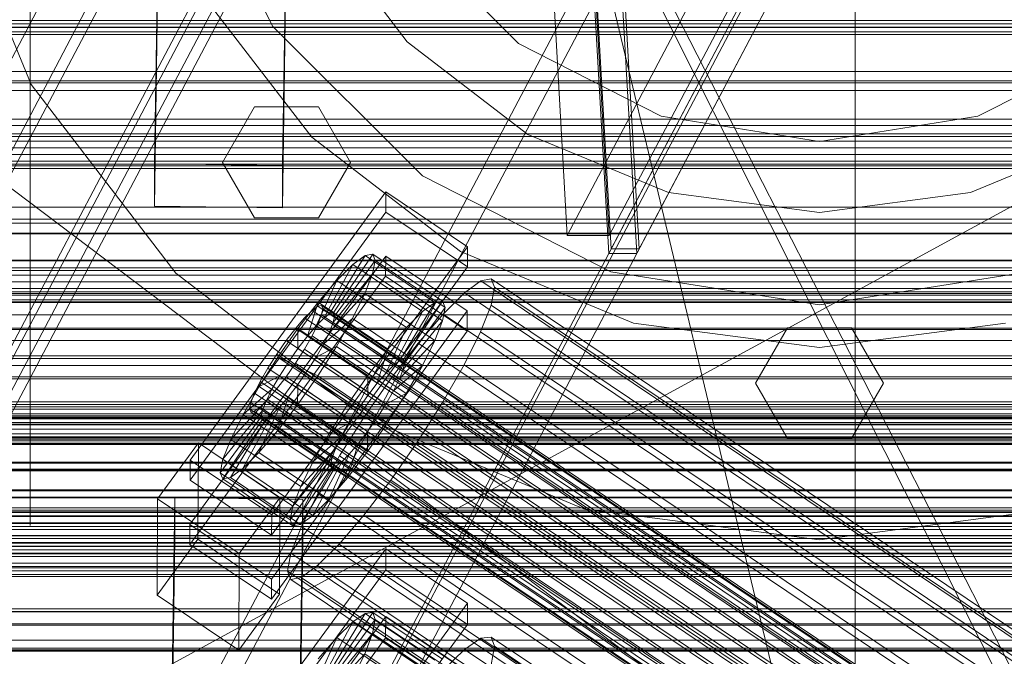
# Model space of a CAD drawing. Header units: millimetres. Extents: x -4395 to 65662, y -65530 to 6847.
# Tile 229 of 256: x -397 to -259, y -34394 to -34305. Entities that reach past the tile are written whole.
import ezdxf

# ---------------------------------------------------------------- set-up
doc = ezdxf.new("R2010")
doc.units = ezdxf.units.MM
for name, color, linetype, lineweight in [('COTAS_O', 1, 'Continuous', 0), ('frontal_briquetadora', 7, 'Continuous', 0), ('frontal_C01', 7, 'Continuous', 0), ('frontal_C02', 7, 'Continuous', 0), ('frontal_C03', 7, 'Continuous', 0), ('frontal_C07', 7, 'Continuous', 0), ('frontal_mezcladora', 7, 'Continuous', 0), ('frontal_secador', 7, 'Continuous', 0), ('frontal_tolva', 7, 'Continuous', 0)]:
    doc.layers.add(name, color=color, linetype=linetype, lineweight=lineweight)
doc.dimstyles.new('R19_100', dxfattribs={"dimtxt": 250, "dimasz": 150, "dimexe": 150, "dimexo": 80, "dimgap": 100, "dimtad": 1, "dimtih": 1, "dimtoh": 1, "dimdsep": 46, "dimcen": 0.09, "dimadec": 0, "dimazin": 0, "dimtfac": 1, "dimtdec": 4, "dimtofl": 0, "dimtmove": 0, "dimatfit": 3, "dimfxl": 1, "dimtolj": 1, "dimtzin": 0, "dimarcsym": 0})

# ---------------------------------------------------------------- blocks, each defined once
blk = doc.blocks.new('DIM_R33_43')
at = {"layer": 'COTAS_O'}
for p, q in [((-1725, -33700), (-1575, -33655)), ((1725, -33700), (1575, -33655)), ((-1725, -34400), (-1725, -33700)), ((-1725, -33700), (1725, -33700)), ((-1725, -33700), (-1575, -33745)), ((1725, -33700), (1575, -33745)), ((1725, -34400), (1725, -33700))]:
    blk.add_line(p, q, dxfattribs=at)
blk.add_text('3450 O', height=250, dxfattribs=at).set_placement((0, -33600))
blk = doc.blocks.new('DIM_R33_46')
at = {"layer": 'COTAS_O'}
for p, q in [((-650, -33700), (50, -33700)), ((50, -33700), (5, -33850)), ((50, -34900), (50, -33700)), ((50, -33700), (95, -33850)), ((50, -34900), (5, -34750)), ((50, -34900), (95, -34750)), ((-650, -34900), (50, -34900))]:
    blk.add_line(p, q, dxfattribs=at)
blk.add_text('1200 O', height=250, rotation=90, dxfattribs=at).set_placement((-50, -34300))
blk = doc.blocks.new('DIM_R33_47')
at = {"layer": 'COTAS_O'}
for p, q in [((-650, -34200), (-500, -34155)), ((650, -34200), (500, -34155)), ((-650, -34900), (-650, -34200)), ((-650, -34200), (650, -34200)), ((-650, -34200), (-500, -34245)), ((650, -34200), (500, -34245)), ((650, -34900), (650, -34200))]:
    blk.add_line(p, q, dxfattribs=at)
blk.add_text('1300 O', height=250, dxfattribs=at).set_placement((0, -34100))

msp = doc.modelspace()

# ---------------------------------------------------------------- linework, layer by layer
at = {"layer": 'frontal_briquetadora'}
for p, q in [((-430, -33820), (-223.45, -34680)), ((-430, -34060), (-210, -34490)), ((-430, -34060), (-210, -34496)), ((-396, -34307.847), (-396, -34289.306)), ((-396, -34309.026), (-396, -34289.82)), ((-396, -34294.509), (-396, -34313.268)), ((-396, -34294.704), (-396, -34313.651)), ((-396, -34298.691), (-396, -34316.687)), ((-396, -34299.541), (-396, -34318.183)), ((-210, -34305), (-430, -34305)), ((-210, -34471), (-430, -34305)), ((-210, -34305), (-418, -34418.333)), ((-396, -34325.125), (-396, -34307.847)), ((-396, -34326.924), (-396, -34309.026)), ((-396, -34313.268), (-396, -34330.557)), ((-396, -34313.651), (-396, -34331.113)), ((-396, -34316.687), (-396, -34333.081)), ((-396, -34318.183), (-396, -34335.166)), ((-396, -34340.477), (-396, -34325.125)), ((-396, -34342.827), (-396, -34326.924)), ((-396, -34330.557), (-396, -34345.711)), ((-396, -34331.113), (-396, -34346.418)), ((-396, -34333.081), (-396, -34347.243)), ((-396, -34335.166), (-396, -34349.836)), ((-396, -34353.313), (-396, -34340.477)), ((-396, -34356.124), (-396, -34342.827)), ((-396, -34345.711), (-396, -34358.147)), ((-396, -34346.418), (-396, -34358.978)), ((-396, -34347.243), (-396, -34358.629)), ((-396, -34349.836), (-396, -34361.631)), ((-396, -34363.139), (-396, -34353.313)), ((-396, -34366.303), (-396, -34356.124)), ((-396, -34358.147), (-396, -34367.388)), ((-396, -34358.629), (-396, -34366.801)), ((-396, -34358.978), (-396, -34368.312)), ((-396, -34361.631), (-396, -34370.096)), ((-396, -34369.578), (-396, -34363.139)), ((-396, -34372.973), (-396, -34366.303)), ((-396, -34366.801), (-396, -34371.445)), ((-396, -34367.388), (-396, -34373.079)), ((-430, -34368.338), (-188, -34368.338)), ((-396, -34368.312), (-396, -34374.059)), ((-396, -34372.383), (-396, -34369.578)), ((-396, -34370.096), (-396, -34374.907)), ((-396, -34371.445), (-396, -34372.383)), ((-396, -34375.878), (-396, -34372.973)), ((-396, -34373.079), (-396, -34375)), ((-396, -34374.059), (-396, -34376)), ((-396, -34374.907), (-396, -34375.878))]:
    msp.add_line(p, q, dxfattribs=at)
at = {"layer": 'frontal_C01'}
for p, q in [((-425, -34312.185), (425, -34312.185)), ((-373.501, -34366.816), (-345.969, -34329.105)), ((-345.981, -34331.928), (-345.969, -34329.105)), ((-345.969, -34329.105), (-334.501, -34336.813)), ((-345.981, -34331.928), (-373.513, -34369.639)), ((-334.513, -34339.635), (-345.981, -34331.928)), ((-334.501, -34336.813), (-362.033, -34374.524)), ((-334.501, -34336.813), (-334.513, -34339.635)), ((-373.539, -34375.849), (-346.008, -34338.137)), ((-353.892, -34346.259), (-348.918, -34338.044)), ((-353.378, -34346.166), (-347.835, -34337.846)), ((-353.205, -34346.582), (-347.47, -34338.726)), ((-348.918, -34338.044), (-350.645, -34339.306)), ((-347.835, -34337.846), (-348.918, -34338.044)), ((-348.918, -34338.044), (-339.088, -34344.65)), ((-347.847, -34340.622), (-347.47, -34338.726)), ((-347.835, -34337.846), (-338.005, -34344.453)), ((-347.47, -34338.726), (-347.835, -34337.846)), ((-347.47, -34338.726), (-337.64, -34345.332)), ((-346.02, -34340.96), (-346.008, -34338.137)), ((-346.008, -34338.137), (-334.539, -34345.845)), ((-362.045, -34377.346), (-334.513, -34339.635)), ((-354.71, -34346.857), (-350.645, -34339.306)), ((-350.645, -34339.306), (-352.899, -34341.545)), ((-350.645, -34339.306), (-340.816, -34345.912)), ((-346.02, -34340.96), (-373.551, -34378.671)), ((-353.384, -34347.48), (-347.847, -34340.622)), ((-348.941, -34343.407), (-347.847, -34340.622)), ((-347.847, -34340.622), (-338.017, -34347.229)), ((-334.551, -34348.667), (-346.02, -34340.96)), ((-331.181, -34341.33), (-332.629, -34341.595)), ((-330.692, -34342.506), (-331.181, -34341.33)), ((-331.181, -34341.33), (-146.872, -34465.2)), ((-355.777, -34347.918), (-352.899, -34341.545)), ((-352.899, -34341.545), (-355.525, -34344.609)), ((-352.899, -34341.545), (-343.069, -34348.151)), ((-332.629, -34341.595), (-334.938, -34343.281)), ((-332.629, -34341.595), (-148.32, -34465.464)), ((-331.197, -34345.041), (-330.692, -34342.506)), ((-330.692, -34342.506), (-146.383, -34466.375)), ((-353.902, -34348.8), (-348.941, -34343.407)), ((-350.678, -34346.89), (-348.941, -34343.407)), ((-348.941, -34343.407), (-339.111, -34350.013)), ((-334.938, -34343.281), (-337.95, -34346.275)), ((-334.938, -34343.281), (-150.629, -34467.151)), ((-355.525, -34344.609), (-358.345, -34348.29)), ((-357.021, -34349.369), (-355.525, -34344.609)), ((-355.53, -34345.158), (-356.348, -34345.756)), ((-355.017, -34345.064), (-355.53, -34345.158)), ((-355.53, -34345.158), (-141.731, -34488.847)), ((-355.525, -34344.609), (-345.695, -34351.216)), ((-355.022, -34346.379), (-354.844, -34345.481)), ((-354.844, -34345.481), (-355.017, -34345.064)), ((-355.017, -34345.064), (-141.218, -34488.753)), ((-354.844, -34345.481), (-141.045, -34489.169)), ((-339.088, -34344.65), (-344.062, -34352.866)), ((-338.005, -34344.453), (-343.549, -34352.772)), ((-337.64, -34345.332), (-343.376, -34353.188)), ((-340.816, -34345.912), (-339.088, -34344.65)), ((-339.088, -34344.65), (-338.005, -34344.453)), ((-337.64, -34345.332), (-338.017, -34347.229)), ((-338.005, -34344.453), (-337.64, -34345.332)), ((-332.659, -34348.764), (-331.197, -34345.041)), ((-331.197, -34345.041), (-146.887, -34468.911)), ((-334.539, -34345.845), (-362.071, -34383.556)), ((-357.415, -34346.817), (-358.659, -34348.268)), ((-356.348, -34345.756), (-357.415, -34346.817)), ((-357.415, -34346.817), (-143.617, -34490.505)), ((-356.348, -34345.756), (-142.549, -34489.444)), ((-355.777, -34347.918), (-354.71, -34346.857)), ((-355.541, -34347.698), (-355.022, -34346.379)), ((-355.022, -34346.379), (-141.224, -34490.068)), ((-354.725, -34350.449), (-350.678, -34346.89)), ((-354.71, -34346.857), (-353.892, -34346.259)), ((-344.88, -34353.463), (-354.71, -34346.857)), ((-353.892, -34346.259), (-353.378, -34346.166)), ((-344.062, -34352.866), (-353.892, -34346.259)), ((-353.205, -34346.582), (-353.384, -34347.48)), ((-343.549, -34352.772), (-353.378, -34346.166)), ((-353.378, -34346.166), (-353.205, -34346.582)), ((-343.376, -34353.188), (-353.205, -34346.582)), ((-352.938, -34350.834), (-350.678, -34346.89)), ((-350.678, -34346.89), (-340.848, -34353.496)), ((-340.816, -34345.912), (-344.88, -34353.463)), ((-343.069, -34348.151), (-340.816, -34345.912)), ((-337.95, -34346.275), (-341.461, -34350.372)), ((-337.95, -34346.275), (-153.641, -34470.144)), ((-334.539, -34345.845), (-334.551, -34348.667)), ((-358.345, -34348.29), (-361.166, -34352.336)), ((-358.659, -34348.268), (-359.995, -34350.012)), ((-358.659, -34348.268), (-144.861, -34491.956)), ((-358.345, -34348.29), (-358.357, -34351.113)), ((-348.515, -34354.897), (-358.345, -34348.29)), ((-357.021, -34349.369), (-355.777, -34347.918)), ((-356.363, -34349.348), (-355.541, -34347.698)), ((-345.947, -34354.524), (-355.777, -34347.918)), ((-355.541, -34347.698), (-141.742, -34491.387)), ((-353.384, -34347.48), (-353.902, -34348.8)), ((-343.554, -34354.087), (-353.384, -34347.48)), ((-343.069, -34348.151), (-345.947, -34354.524)), ((-345.695, -34351.216), (-343.069, -34348.151)), ((-338.017, -34347.229), (-343.554, -34354.087)), ((-338.017, -34347.229), (-339.111, -34350.013)), ((-362.083, -34386.378), (-334.551, -34348.667)), ((-358.357, -34351.113), (-357.021, -34349.369)), ((-357.434, -34351.216), (-356.363, -34349.348)), ((-347.191, -34355.976), (-357.021, -34349.369)), ((-356.363, -34349.348), (-142.565, -34493.037)), ((-353.902, -34348.8), (-354.725, -34350.449)), ((-344.073, -34355.406), (-353.902, -34348.8)), ((-334.981, -34353.42), (-332.659, -34348.764)), ((-332.659, -34348.764), (-148.35, -34472.633)), ((-359.995, -34350.012), (-361.332, -34351.928)), ((-146.196, -34493.7), (-359.995, -34350.012)), ((-359.693, -34353.029), (-358.357, -34351.113)), ((-358.68, -34353.176), (-357.434, -34351.216)), ((-358.357, -34351.113), (-348.527, -34357.719)), ((-357.434, -34351.216), (-143.635, -34494.905)), ((-354.725, -34350.449), (-355.796, -34352.317)), ((-355.796, -34352.317), (-352.938, -34350.834)), ((-355.569, -34354.97), (-352.938, -34350.834)), ((-344.895, -34357.056), (-354.725, -34350.449)), ((-352.938, -34350.834), (-343.108, -34357.44)), ((-348.515, -34354.897), (-345.695, -34351.216)), ((-345.695, -34351.216), (-347.191, -34355.976)), ((-341.461, -34350.372), (-345.231, -34355.292)), ((-339.111, -34350.013), (-344.073, -34355.406)), ((-341.461, -34350.372), (-157.152, -34474.241)), ((-339.111, -34350.013), (-340.848, -34353.496)), ((-361.166, -34352.336), (-363.797, -34356.472)), ((-361.332, -34351.928), (-362.578, -34353.887)), ((-361.332, -34351.928), (-147.533, -34495.617)), ((-359.693, -34353.029), (-361.166, -34352.336)), ((-361.166, -34352.336), (-351.336, -34358.943)), ((-355.796, -34352.317), (-357.042, -34354.277)), ((-345.966, -34358.924), (-355.796, -34352.317)), ((-362.578, -34353.887), (-363.648, -34355.756)), ((-362.578, -34353.887), (-148.779, -34497.576)), ((-360.939, -34354.988), (-359.693, -34353.029)), ((-360.017, -34355.092), (-358.68, -34353.176)), ((-349.863, -34359.636), (-359.693, -34353.029)), ((-358.68, -34353.176), (-144.881, -34496.864)), ((-344.88, -34353.463), (-345.947, -34354.524)), ((-340.848, -34353.496), (-344.895, -34357.056)), ((-344.062, -34352.866), (-344.88, -34353.463)), ((-343.549, -34352.772), (-344.062, -34352.866)), ((-343.554, -34354.087), (-343.376, -34353.188)), ((-343.376, -34353.188), (-343.549, -34352.772)), ((-340.848, -34353.496), (-343.108, -34357.44)), ((-338.003, -34358.692), (-334.981, -34353.42)), ((-334.981, -34353.42), (-150.672, -34477.289)), ((-360.939, -34354.988), (-363.797, -34356.472)), ((-362.01, -34356.857), (-360.939, -34354.988)), ((-361.352, -34356.836), (-360.017, -34355.092)), ((-351.109, -34361.595), (-360.939, -34354.988)), ((-360.017, -34355.092), (-146.218, -34498.781)), ((-358.39, -34359.016), (-355.569, -34354.97)), ((-357.042, -34354.277), (-358.378, -34356.193)), ((-357.042, -34354.277), (-355.569, -34354.97)), ((-347.212, -34360.883), (-357.042, -34354.277)), ((-355.569, -34354.97), (-345.739, -34361.576)), ((-351.336, -34358.943), (-348.515, -34354.897)), ((-345.231, -34355.292), (-349.002, -34360.701)), ((-348.527, -34357.719), (-348.515, -34354.897)), ((-345.947, -34354.524), (-347.191, -34355.976)), ((-160.922, -34479.161), (-345.231, -34355.292)), ((-344.073, -34355.406), (-343.554, -34354.087)), ((-363.797, -34356.472), (-366.057, -34360.416)), ((-363.648, -34355.756), (-364.471, -34357.405)), ((-363.797, -34356.472), (-353.967, -34363.079)), ((-363.648, -34355.756), (-149.85, -34499.444)), ((-358.378, -34356.193), (-359.714, -34357.937)), ((-358.378, -34356.193), (-358.39, -34359.016)), ((-348.548, -34362.8), (-358.378, -34356.193)), ((-347.191, -34355.976), (-348.527, -34357.719)), ((-344.895, -34357.056), (-344.073, -34355.406)), ((-362.01, -34356.857), (-366.057, -34360.416)), ((-364.471, -34357.405), (-364.989, -34358.724)), ((-364.471, -34357.405), (-150.672, -34501.094)), ((-362.833, -34358.506), (-362.01, -34356.857)), ((-362.596, -34358.287), (-361.352, -34356.836)), ((-352.18, -34363.463), (-362.01, -34356.857)), ((-361.352, -34356.836), (-147.554, -34500.524)), ((-359.714, -34357.937), (-361.21, -34362.697)), ((-359.714, -34357.937), (-360.958, -34359.388)), ((-349.884, -34364.543), (-359.714, -34357.937)), ((-348.527, -34357.719), (-349.863, -34359.636)), ((-345.966, -34358.924), (-344.895, -34357.056)), ((-343.108, -34357.44), (-345.966, -34358.924)), ((-343.108, -34357.44), (-345.739, -34361.576)), ((-362.833, -34358.506), (-367.794, -34363.899)), ((-364.989, -34358.724), (-365.168, -34359.623)), ((-364.989, -34358.724), (-151.191, -34502.413)), ((-364.482, -34359.946), (-363.664, -34359.348)), ((-360.958, -34359.388), (-363.836, -34365.761)), ((-363.664, -34359.348), (-362.596, -34358.287)), ((-363.664, -34359.348), (-149.865, -34503.036)), ((-363.351, -34359.825), (-362.833, -34358.506)), ((-353.003, -34365.113), (-362.833, -34358.506)), ((-362.596, -34358.287), (-148.798, -34501.976)), ((-360.958, -34359.388), (-362.025, -34360.449)), ((-361.21, -34362.697), (-358.39, -34359.016)), ((-351.128, -34365.995), (-360.958, -34359.388)), ((-358.39, -34359.016), (-348.56, -34365.622)), ((-353.967, -34363.079), (-351.336, -34358.943)), ((-351.336, -34358.943), (-349.863, -34359.636)), ((-347.212, -34360.883), (-345.966, -34358.924)), ((-341.52, -34364.222), (-338.003, -34358.692)), ((-338.003, -34358.692), (-153.694, -34482.562)), ((-363.53, -34360.724), (-369.265, -34368.58)), ((-363.351, -34359.825), (-368.888, -34366.684)), ((-366.057, -34360.416), (-367.794, -34363.899)), ((-362.025, -34360.449), (-366.09, -34368)), ((-366.057, -34360.416), (-356.228, -34367.022)), ((-365.168, -34359.623), (-364.995, -34360.039)), ((-365.168, -34359.623), (-151.369, -34503.311)), ((-364.995, -34360.039), (-364.482, -34359.946)), ((-364.995, -34360.039), (-151.196, -34503.728)), ((-364.482, -34359.946), (-150.683, -34503.634)), ((-363.53, -34360.724), (-363.351, -34359.825)), ((-363.357, -34361.14), (-363.53, -34360.724)), ((-353.7, -34367.33), (-363.53, -34360.724)), ((-353.521, -34366.432), (-363.351, -34359.825)), ((-362.025, -34360.449), (-362.843, -34361.047)), ((-352.196, -34367.055), (-362.025, -34360.449)), ((-349.002, -34360.701), (-352.519, -34366.23)), ((-349.863, -34359.636), (-351.109, -34361.595)), ((-349.002, -34360.701), (-164.693, -34484.571)), ((-348.548, -34362.8), (-347.212, -34360.883)), ((-345.739, -34361.576), (-347.212, -34360.883)), ((-363.357, -34361.14), (-368.9, -34369.46)), ((-362.843, -34361.047), (-367.817, -34369.262)), ((-362.843, -34361.047), (-363.357, -34361.14)), ((-353.527, -34367.747), (-363.357, -34361.14)), ((-353.014, -34367.653), (-362.843, -34361.047)), ((-353.967, -34363.079), (-351.109, -34361.595)), ((-351.109, -34361.595), (-352.18, -34363.463)), ((-345.739, -34361.576), (-348.56, -34365.622)), ((-363.836, -34365.761), (-361.21, -34362.697)), ((-361.21, -34362.697), (-351.38, -34369.303)), ((-356.228, -34367.022), (-353.967, -34363.079)), ((-356.228, -34367.022), (-352.18, -34363.463)), ((-352.18, -34363.463), (-353.003, -34365.113)), ((-349.884, -34364.543), (-348.548, -34362.8)), ((-348.56, -34365.622), (-348.548, -34362.8)), ((-378.086, -34372.255), (-372.35, -34364.398)), ((-372.408, -34377.947), (-372.35, -34364.398)), ((-372.35, -34364.398), (-360.882, -34372.106)), ((-367.794, -34363.899), (-368.888, -34366.684)), ((-367.794, -34363.899), (-357.964, -34370.505)), ((-351.38, -34369.303), (-349.884, -34364.543)), ((-351.128, -34365.995), (-349.884, -34364.543)), ((-345.291, -34369.631), (-341.52, -34364.222)), ((-341.52, -34364.222), (-157.211, -34488.091)), ((-366.09, -34368), (-363.836, -34365.761)), ((-363.836, -34365.761), (-354.006, -34372.367)), ((-359.058, -34373.29), (-353.521, -34366.432)), ((-357.964, -34370.505), (-353.003, -34365.113)), ((-352.519, -34366.23), (-355.541, -34371.503)), ((-354.006, -34372.367), (-351.128, -34365.995)), ((-353.521, -34366.432), (-353.7, -34367.33)), ((-353.003, -34365.113), (-353.521, -34366.432)), ((-352.519, -34366.23), (-168.21, -34490.1)), ((-352.196, -34367.055), (-351.128, -34365.995)), ((-348.56, -34365.622), (-351.38, -34369.303)), ((-373.501, -34366.816), (-373.513, -34369.639)), ((-362.033, -34374.524), (-373.501, -34366.816)), ((-368.888, -34366.684), (-369.265, -34368.58)), ((-368.888, -34366.684), (-359.058, -34373.29)), ((-359.436, -34375.187), (-353.7, -34367.33)), ((-359.07, -34376.066), (-353.527, -34367.747)), ((-357.987, -34375.868), (-353.014, -34367.653)), ((-357.964, -34370.505), (-356.228, -34367.022)), ((-356.26, -34374.607), (-352.196, -34367.055)), ((-353.7, -34367.33), (-353.527, -34367.747)), ((-353.527, -34367.747), (-353.014, -34367.653)), ((-353.014, -34367.653), (-352.196, -34367.055)), ((-369.265, -34368.58), (-368.9, -34369.46)), ((-369.265, -34368.58), (-359.436, -34375.187)), ((-367.817, -34369.262), (-366.09, -34368)), ((-366.09, -34368), (-356.26, -34374.607)), ((-373.513, -34369.639), (-362.045, -34377.346)), ((-368.9, -34369.46), (-367.817, -34369.262)), ((-368.9, -34369.46), (-359.07, -34376.066)), ((-367.817, -34369.262), (-357.987, -34375.868)), ((-359.058, -34373.29), (-357.964, -34370.505)), ((-351.38, -34369.303), (-354.006, -34372.367)), ((-349.061, -34374.551), (-345.291, -34369.631)), ((-345.291, -34369.631), (-160.982, -34493.5)), ((-355.541, -34371.503), (-357.863, -34376.159)), ((-355.541, -34371.503), (-171.232, -34495.372)), ((-378.512, -34566.457), (-375.644, -34372.081)), ((-378.086, -34372.255), (-378.143, -34385.803)), ((-366.618, -34379.962), (-378.086, -34372.255)), ((-375.644, -34377.727), (-375.644, -34372.081)), ((-375.644, -34372.081), (-357.646, -34372.326)), ((-360.882, -34372.106), (-366.618, -34379.962)), ((-360.882, -34372.106), (-360.939, -34385.654)), ((-357.646, -34372.326), (-360.514, -34566.701)), ((-359.436, -34375.187), (-359.058, -34373.29)), ((-357.646, -34372.326), (-357.646, -34377.971)), ((-354.006, -34372.367), (-356.26, -34374.607)), ((-362.045, -34377.346), (-362.033, -34374.524)), ((-356.26, -34374.607), (-357.987, -34375.868)), ((-352.572, -34378.648), (-349.061, -34374.551)), ((-349.061, -34374.551), (-164.752, -34498.421)), ((-373.539, -34375.849), (-373.551, -34378.671)), ((-362.071, -34383.556), (-373.539, -34375.849)), ((-359.07, -34376.066), (-359.436, -34375.187)), ((-357.987, -34375.868), (-359.07, -34376.066)), ((-357.863, -34376.159), (-359.326, -34379.882)), ((-357.863, -34376.159), (-173.554, -34500.028)), ((-378.512, -34572.102), (-375.644, -34377.727)), ((-372.408, -34377.947), (-378.143, -34385.803)), ((-357.646, -34377.971), (-375.644, -34377.727)), ((-373.551, -34378.671), (-362.083, -34386.378)), ((-360.939, -34385.654), (-372.408, -34377.947)), ((-360.514, -34572.347), (-357.646, -34377.971)), ((-355.584, -34381.642), (-352.572, -34378.648)), ((-352.572, -34378.648), (-168.263, -34502.517)), ((-366.675, -34393.51), (-366.618, -34379.962)), ((-359.326, -34379.882), (-359.83, -34382.417)), ((-359.326, -34379.882), (-175.016, -34503.751)), ((-357.893, -34383.328), (-355.584, -34381.642)), ((-355.584, -34381.642), (-171.275, -34505.511)), ((-359.83, -34382.417), (-359.341, -34383.593)), ((-359.83, -34382.417), (-175.521, -34506.286)), ((-362.083, -34386.378), (-362.071, -34383.556)), ((-359.341, -34383.593), (-357.893, -34383.328)), ((-359.341, -34383.593), (-175.032, -34507.462)), ((-357.893, -34383.328), (-173.584, -34507.197)), ((-378.143, -34385.803), (-366.675, -34393.51)), ((-366.675, -34393.51), (-360.939, -34385.654))]:
    msp.add_line(p, q, dxfattribs=at)
at = {"layer": 'frontal_C02'}
for p, q in [((-378.512, -34325.132), (-375.644, -34131.727)), ((-357.646, -34131.971), (-360.514, -34325.376)), ((-378.512, -34331.094), (-375.644, -34137.689)), ((-360.514, -34331.337), (-357.646, -34137.932)), ((-425, -34319.779), (425, -34319.779)), ((-360.514, -34325.376), (-378.512, -34325.132)), ((-378.512, -34325.132), (-378.512, -34331.094)), ((-360.514, -34331.337), (-360.514, -34325.376)), ((425, -34331.234), (-425, -34331.234)), ((-378.512, -34331.094), (-360.514, -34331.337)), ((425, -34334.92), (-425, -34334.92)), ((-425, -34346.375), (425, -34346.375)), ((-373.501, -34416.794), (-345.969, -34379.272)), ((-345.981, -34382.252), (-345.969, -34379.272)), ((-345.969, -34379.272), (-334.501, -34386.941)), ((-345.981, -34382.252), (-373.513, -34419.775)), ((-334.513, -34389.921), (-345.981, -34382.252)), ((-334.501, -34386.941), (-362.033, -34424.463)), ((-334.501, -34386.941), (-334.513, -34389.921)), ((-353.892, -34396.624), (-348.918, -34388.364)), ((-353.378, -34396.568), (-347.835, -34388.246)), ((-348.918, -34388.364), (-350.645, -34389.551)), ((-347.835, -34388.246), (-348.918, -34388.364)), ((-348.918, -34388.364), (-339.088, -34394.937)), ((-347.835, -34388.246), (-338.005, -34394.819)), ((-347.47, -34389.205), (-347.835, -34388.246)), ((-373.539, -34426.332), (-346.008, -34388.809)), ((-362.045, -34427.444), (-334.513, -34389.921)), ((-354.71, -34397.186), (-350.645, -34389.551)), ((-353.205, -34397.023), (-347.47, -34389.205)), ((-350.645, -34389.551), (-352.899, -34391.727)), ((-350.645, -34389.551), (-340.816, -34396.125)), ((-347.847, -34391.177), (-347.47, -34389.205)), ((-347.47, -34389.205), (-337.64, -34395.779)), ((-346.02, -34391.79), (-346.008, -34388.809)), ((-346.008, -34388.809), (-334.539, -34396.478)), ((-353.384, -34397.957), (-347.847, -34391.177)), ((-348.941, -34394.027), (-347.847, -34391.177)), ((-347.847, -34391.177), (-338.017, -34397.751)), ((-346.02, -34391.79), (-373.551, -34429.312)), ((-355.777, -34398.217), (-352.899, -34391.727)), ((-352.899, -34391.727), (-355.525, -34394.744)), ((-352.899, -34391.727), (-343.069, -34398.301)), ((-334.551, -34399.459), (-346.02, -34391.79)), ((-332.629, -34391.842), (-334.938, -34393.43)), ((-331.181, -34391.684), (-332.629, -34391.842)), ((-332.629, -34391.842), (-148.32, -34515.097)), ((-330.692, -34392.967), (-331.181, -34391.684)), ((-331.181, -34391.684), (-146.872, -34514.939)), ((-353.902, -34399.306), (-348.941, -34394.027)), ((-350.678, -34397.56), (-348.941, -34394.027)), ((-348.941, -34394.027), (-339.111, -34400.6)), ((-334.938, -34393.43), (-337.95, -34396.339)), ((-334.938, -34393.43), (-150.629, -34516.684)), ((-331.197, -34395.603), (-330.692, -34392.967)), ((-330.692, -34392.967), (-146.383, -34516.222))]:
    msp.add_line(p, q, dxfattribs=at)
at = {"layer": 'frontal_C03'}
for p, q in [((1270, -34305.008), (-1230, -34305.008)), ((1270, -34305.94), (-1230, -34305.94)), ((1270, -34306.606), (-1230, -34306.606)), ((1270, -34306.992), (-1230, -34306.992)), ((1270, -34320.922), (-1230, -34320.922)), ((1270, -34321.309), (-1230, -34321.309)), ((1270, -34321.975), (-1230, -34321.975)), ((-1230, -34322.907), (1270, -34322.907)), ((1270, -34323.849), (-1230, -34323.849)), ((1270, -34324.781), (-1230, -34324.781)), ((1270, -34325.447), (-1230, -34325.447)), ((1270, -34325.833), (-1230, -34325.833)), ((1270, -34338.691), (-1230, -34338.691)), ((1270, -34338.776), (-1230, -34338.776)), ((1270, -34339.763), (-1230, -34339.763)), ((1270, -34340.15), (-1230, -34340.15)), ((1270, -34340.816), (-1230, -34340.816)), ((-1230, -34341.748), (1270, -34341.748)), ((1270, -34342.69), (-1230, -34342.69)), ((1270, -34343.39), (-1230, -34343.39)), ((1270, -34343.622), (-1230, -34343.622)), ((1270, -34343.632), (-1230, -34343.632)), ((1270, -34344.288), (-1230, -34344.288)), ((1270, -34344.575), (-1230, -34344.575)), ((1270, -34344.641), (-1230, -34344.641)), ((1270, -34344.674), (-1230, -34344.674)), ((1270, -34348.246), (-1230, -34348.246)), ((1270, -34348.435), (-1230, -34348.435)), ((1270, -34352.159), (-1230, -34352.159)), ((1270, -34352.521), (-1230, -34352.521)), ((1270, -34355.096), (-1230, -34355.096)), ((1270, -34355.379), (-1230, -34355.379)), ((1516, -34359.306), (-1476, -34359.306)), ((1516, -34359.333), (-1476, -34359.333)), ((1270, -34358.604), (-1230, -34358.604)), ((1270, -34358.991), (-1230, -34358.991)), ((1516, -34360.297), (-1476, -34360.297)), ((1516, -34360.323), (-1476, -34360.323)), ((1516, -34360.775), (-1476, -34360.775)), ((1516, -34360.85), (-1476, -34360.85)), ((1270, -34359.657), (-1230, -34359.657)), ((-1230, -34360.589), (1270, -34360.589)), ((1516, -34361.765), (-1476, -34361.765)), ((1516, -34361.841), (-1476, -34361.841)), ((1270, -34361.531), (-1230, -34361.531)), ((1516, -34363.515), (-1476, -34363.515)), ((1516, -34363.628), (-1476, -34363.628)), ((1270, -34362.463), (-1230, -34362.463)), ((1270, -34363.129), (-1230, -34363.129)), ((1270, -34363.515), (-1230, -34363.515)), ((1270, -34363.661), (-1230, -34363.661)), ((1516, -34364.505), (-1476, -34364.505)), ((1516, -34364.619), (-1476, -34364.619)), ((1270, -34364.083), (-1230, -34364.083)), ((-1230, -34364.089), (1270, -34364.089)), ((-1230, -34364.417), (1270, -34364.417)), ((1516, -34367.109), (-1476, -34367.109)), ((-1476, -34367.243), (1516, -34367.243)), ((1516, -34368.1), (-1476, -34368.1)), ((-1476, -34368.234), (1516, -34368.234)), ((1516, -34371.011), (-1476, -34371.011)), ((1516, -34371.145), (-1476, -34371.145)), ((1516, -34372.002), (-1476, -34372.002)), ((1516, -34372.135), (-1476, -34372.135)), ((1516, -34374.626), (-1476, -34374.626)), ((1516, -34374.739), (-1476, -34374.739)), ((1270, -34373.837), (-1230, -34373.837)), ((1270, -34374.171), (-1230, -34374.171)), ((1516, -34375.617), (-1476, -34375.617)), ((1516, -34375.73), (-1476, -34375.73)), ((1270, -34376.147), (-1230, -34376.147)), ((1516, -34377.404), (-1476, -34377.404)), ((1516, -34377.479), (-1476, -34377.479)), ((1270, -34376.574), (-1230, -34376.574)), ((1270, -34377.445), (-1230, -34377.445)), ((1516, -34378.394), (-1476, -34378.394)), ((1516, -34378.47), (-1476, -34378.47)), ((1270, -34377.831), (-1230, -34377.831)), ((1270, -34378.498), (-1230, -34378.498)), ((1516, -34378.921), (-1476, -34378.921)), ((1516, -34378.948), (-1476, -34378.948)), ((1516, -34379.912), (-1476, -34379.912)), ((1516, -34379.939), (-1476, -34379.939)), ((-1230, -34379.43), (1270, -34379.43)), ((1270, -34380.372), (-1230, -34380.372)), ((1270, -34381.304), (-1230, -34381.304)), ((1270, -34381.97), (-1230, -34381.97)), ((1270, -34382.356), (-1230, -34382.356)), ((1270, -34382.874), (-1230, -34382.874)), ((1270, -34383.157), (-1230, -34383.157)), ((1270, -34387.714), (-1230, -34387.714)), ((1270, -34388.077), (-1230, -34388.077)), ((1270, -34389.819), (-1230, -34389.819)), ((1270, -34390.008), (-1230, -34390.008)), ((1270, -34393.613), (-1230, -34393.613)), ((1270, -34393.679), (-1230, -34393.679))]:
    msp.add_line(p, q, dxfattribs=at)
at = {"layer": 'frontal_C07'}
for p, q in [((-1133.891, -35744.076), (39.085, -33521.257)), ((-1158.193, -35749.779), (14.783, -33526.959)), ((39.408, -33526.959), (-1133.569, -35749.779)), ((35.629, -33529.81), (-1137.348, -35752.63)), ((-1133.408, -35752.63), (39.569, -33529.81)), ((-1154.944, -35756.52), (-4.944, -33577.242)), ((-4.783, -33580.093), (-1154.783, -35759.372)), ((21.98, -33654.314), (-1150.997, -35877.133)), ((-1126.372, -35877.133), (46.604, -33654.314)), ((-1150.675, -35882.836), (22.302, -33660.016)), ((-1129.99, -35882.836), (42.987, -33660.016)), ((46.927, -33660.016), (-1126.05, -35882.836)), ((-314.32, -34337.121), (-117.706, -33964.533)), ((-113.766, -33964.533), (-310.38, -34337.121)), ((-314.32, -34337.121), (-325.437, -34140.387)), ((-321.497, -34140.387), (-310.38, -34337.121)), ((-314.648, -34337.743), (-325.766, -34141.009)), ((-310.709, -34337.743), (-321.826, -34141.009)), ((-320.481, -34335.219), (-328.805, -34187.906)), ((-322.896, -34187.906), (-314.571, -34335.219)), ((-320.481, -34335.219), (-302.428, -34301.008)), ((-296.518, -34301.008), (-314.571, -34335.219)), ((-314.571, -34335.219), (-320.481, -34335.219)), ((-310.38, -34337.121), (-314.32, -34337.121)), ((-511.263, -34710.332), (-314.648, -34337.743)), ((-310.709, -34337.743), (-507.323, -34710.332)), ((-314.648, -34337.743), (-310.709, -34337.743))]:
    msp.add_line(p, q, dxfattribs=at)
at = {"layer": 'frontal_mezcladora'}
for p, q in [((-280, -34450), (-280, -34020)), ((-361.857, -34305.84), (-375.35, -34279.357)), ((-395.851, -34314), (-408.639, -34283.129)), ((-342.983, -34307.983), (-356.014, -34291)), ((-327.321, -34308.249), (-343.249, -34292.321)), ((-356.418, -34321.418), (-372.469, -34300.5)), ((-340.84, -34326.857), (-361.857, -34305.84)), ((-326, -34321.014), (-342.983, -34307.983)), ((-307.249, -34318.476), (-327.321, -34308.249)), ((-242.679, -34308.249), (-262.751, -34318.476)), ((-375.51, -34340.51), (-395.851, -34314)), ((-368.953, -34324.953), (-364.453, -34317.159)), ((-364.453, -34317.159), (-355.453, -34317.159)), ((-355.453, -34317.159), (-350.953, -34324.953)), ((-285, -34322), (-307.249, -34318.476)), ((-262.751, -34318.476), (-285, -34322)), ((-335.5, -34337.469), (-356.418, -34321.418)), ((-306.223, -34329.206), (-326, -34321.014)), ((-244, -34321.014), (-263.777, -34329.206)), ((-364.453, -34332.748), (-368.953, -34324.953)), ((-350.953, -34324.953), (-355.453, -34332.748)), ((-314.357, -34340.35), (-340.84, -34326.857)), ((-285, -34332), (-306.223, -34329.206)), ((-263.777, -34329.206), (-285, -34332)), ((-355.453, -34332.748), (-364.453, -34332.748)), ((-420, -34335), (-150, -34335)), ((-311.141, -34347.559), (-335.5, -34337.469)), ((-349, -34360.851), (-375.51, -34340.51)), ((-285, -34345), (-314.357, -34340.35)), ((-255.643, -34340.35), (-285, -34345)), ((-285, -34351), (-311.141, -34347.559)), ((-294, -34356), (-289.5, -34348.206)), ((-289.5, -34348.206), (-280.5, -34348.206)), ((-258.859, -34347.559), (-285, -34351)), ((-280.5, -34348.206), (-276, -34356)), ((-289.5, -34363.794), (-294, -34356)), ((-276, -34356), (-280.5, -34363.794)), ((-318.129, -34373.639), (-349, -34360.851)), ((-280.5, -34363.794), (-289.5, -34363.794)), ((-285, -34378), (-318.129, -34373.639)), ((-251.871, -34373.639), (-285, -34378)), ((-420, -34380), (-150, -34380))]:
    msp.add_line(p, q, dxfattribs=at)
at = {"layer": 'frontal_secador'}
for p, q in [((1250, -34305.455), (-1250, -34305.455)), ((-413, -34305), (417.18, -34304.78)), ((413, -34305), (-413, -34305)), ((1250, -34306), (-1250, -34306)), ((1360, -34313.5), (-1360, -34313.5)), ((1250, -34313.75), (-1250, -34313.75)), ((1360, -34314.863), (-1360, -34314.863)), ((1360, -34318.859), (-1360, -34318.859)), ((1360, -34325.216), (-1360, -34325.216)), ((1250, -34332.924), (-1250, -34332.924)), ((1360, -34333.5), (-1360, -34333.5)), ((1360, -34343.147), (-1360, -34343.147)), ((-1360, -34353.5), (1360, -34353.5)), ((-1250, -34353.5), (1250, -34353.5)), ((1360, -34363.853), (-1360, -34363.853)), ((1360, -34373.5), (-1360, -34373.5)), ((1250, -34374.076), (-1250, -34374.076)), ((1360, -34381.784), (-1360, -34381.784)), ((1360, -34388.141), (-1360, -34388.141)), ((1360, -34392.137), (-1360, -34392.137)), ((1360, -34393.5), (-1360, -34393.5)), ((1250, -34393.25), (-1250, -34393.25))]:
    msp.add_line(p, q, dxfattribs=at)
at = {"layer": 'frontal_tolva'}
for p, q in [((-1821.5, -34350), (1821.5, -34350)), ((-1821.5, -34361), (1821.5, -34361))]:
    msp.add_line(p, q, dxfattribs=at)

# ---------------------------------------------------------------- dimensions: what is measured, and where the dimension line sits
at = {"layer": 'COTAS_O'}
for p1, p2, distance, picture, middle in [((-650, -34900), (-650, -33700), -700, 'DIM_R33_46', (50, -34300)), ((-1725, -34400), (1725, -34400), 700, 'DIM_R33_43', (0, -33700)), ((-650, -34900), (650, -34900), 700, 'DIM_R33_47', (0, -34200))]:
    dim = msp.add_aligned_dim(p1=p1, p2=p2, distance=distance, text='<> O', dimstyle='R19_100', dxfattribs=at)
    dim.commit()
    dim.dimension.update_dxf_attribs({"geometry": picture, "text_midpoint": middle})

doc.saveas('drawing.dxf')
